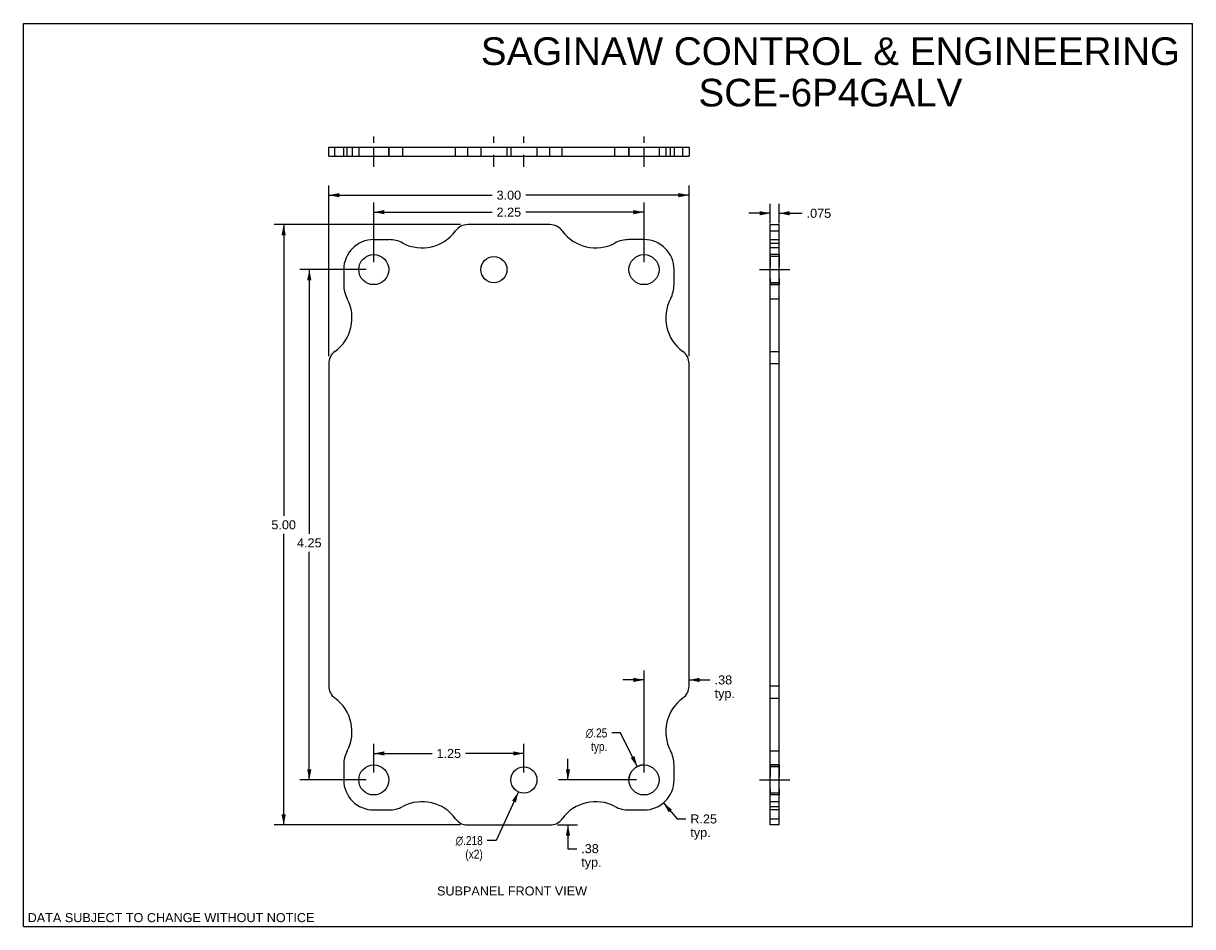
# Model space of a CAD drawing. Header units: inches. Extents: x 0 to 9.73, y 0 to 7.52.
import ezdxf

# ---------------------------------------------------------------- set-up
doc = ezdxf.new("R2010")
doc.units = ezdxf.units.IN
doc.header["$LTSCALE"] = 0.535398
doc.header["$MEASUREMENT"] = 0
doc.linetypes.add('DASHED', pattern=[0.2, 0.1, -0.1])
doc.linetypes.add('HIDDEN', pattern=[0.2, 0.1, -0.1])
doc.layers.get('0').update_dxf_attribs({"linetype": 'CONTINUOUS'})
for name, color, linetype in [('02___PRT_ALL_AXES', 7, 'CONTINUOUS'), ('DEFAULT_2', 8, 'HIDDEN'), ('DIMENSIONS', 7, 'CONTINUOUS')]:
    doc.layers.add(name, color=color, linetype=linetype)
doc.styles.get("Standard").update_dxf_attribs({"font": 'arial.ttf'})
doc.styles.add('TEXTSTYLE_1', font='gdt', dxfattribs={"width": 0.8})
doc.dimstyles.new('DIMSTYLE_1', dxfattribs={"dimtxt": 0.075221, "dimasz": 0.088496, "dimexe": 0.09, "dimexo": 0.07, "dimgap": 0.0425, "dimtad": 0, "dimtih": 1, "dimtoh": 1, "dimzin": 4, "dimdsep": 46, "dimtxsty": 'Standard', "dimblk": '_FILLED', "dimblk1": '_FILLED', "dimblk2": '_FILLED', "dimcen": 0.09, "dimazin": 1, "dimtfac": 1, "dimtofl": 0, "dimtmove": 0, "dimatfit": 3, "dimldrblk": '_FILLED', "dimfxl": 0, "dimtolj": 1, "dimtzin": 4, "dimarcsym": 0})
doc.dimstyles.new('DIMSTYLE_2', dxfattribs={"dimtxt": 0.075221, "dimasz": 0.088496, "dimexe": 0.09, "dimexo": 0.07, "dimgap": 0.09, "dimtad": 0, "dimtih": 1, "dimtoh": 1, "dimdec": 3, "dimzin": 4, "dimdsep": 46, "dimtxsty": 'Standard', "dimblk": '_FILLED', "dimblk1": '_FILLED', "dimblk2": '_FILLED', "dimcen": 0.09, "dimadec": 3, "dimazin": 1, "dimtfac": 1, "dimtofl": 0, "dimtmove": 0, "dimatfit": 1, "dimldrblk": '_FILLED', "dimfxl": 0, "dimtolj": 1, "dimtzin": 4, "dimarcsym": 0})
doc.dimstyles.new('DIMSTYLE_3', dxfattribs={"dimtxt": 0.075221, "dimasz": 0.088496, "dimexe": 0.09, "dimexo": 0.07, "dimgap": 0.09, "dimtad": 0, "dimtih": 1, "dimtoh": 1, "dimzin": 4, "dimdsep": 46, "dimtxsty": 'Standard', "dimblk": '_FILLED', "dimblk1": '_FILLED', "dimblk2": '_FILLED', "dimcen": 0.09, "dimazin": 1, "dimtfac": 1, "dimtofl": 0, "dimtmove": 0, "dimatfit": 1, "dimldrblk": '_FILLED', "dimfxl": 0, "dimtolj": 1, "dimtzin": 4, "dimarcsym": 0})
doc.dimstyles.new('DIMSTYLE_4', dxfattribs={"dimtxt": 0.075221, "dimasz": 0.088496, "dimexe": 0.09, "dimexo": 0.07, "dimgap": 0.09, "dimtad": 0, "dimtih": 1, "dimtoh": 1, "dimzin": 4, "dimdsep": 46, "dimtxsty": 'Standard', "dimblk": '_FILLED', "dimblk1": '_FILLED', "dimblk2": '_FILLED', "dimcen": 0.09, "dimazin": 1, "dimtfac": 1, "dimtofl": 0, "dimtmove": 0, "dimatfit": 3, "dimldrblk": '_FILLED', "dimfxl": 0, "dimtolj": 1, "dimtzin": 4, "dimarcsym": 0})
doc.dimstyles.new('DIMSTYLE_5', dxfattribs={"dimtxt": 0.075221, "dimasz": 0.088496, "dimexe": 0.09, "dimexo": 0.07, "dimgap": 0.0425, "dimtad": 0, "dimtih": 1, "dimtoh": 1, "dimdec": 3, "dimzin": 4, "dimdsep": 46, "dimtxsty": 'Standard', "dimblk": '_FILLED', "dimblk1": '_FILLED', "dimblk2": '_FILLED', "dimcen": 0.09, "dimadec": 3, "dimazin": 1, "dimtfac": 1, "dimtofl": 0, "dimtmove": 0, "dimatfit": 3, "dimldrblk": '_FILLED', "dimfxl": 0, "dimtolj": 1, "dimtzin": 4, "dimarcsym": 0})

# ---------------------------------------------------------------- blocks, each defined once
blk = doc.blocks.new('_FILLED')
at = {"color": 0, "linetype": 'ByBlock'}
blk.add_solid([(0, 0), (-1, 0.2), (-1, -0.2)], dxfattribs=at)
blk = doc.blocks.new('*D1')
at = {"layer": 'DIMENSIONS', "color": 2, "linetype": 'Continuous'}
for p, q in [((2.542, 4.7505), (2.542, 6.1712)), ((5.542, 4.7505), (5.542, 6.1712)), ((2.542, 6.0916), (3.9022, 6.0916)), ((5.542, 6.0916), (4.1818, 6.0916))]:
    blk.add_line(p, q, dxfattribs=at)
at = {"layer": 'DIMENSIONS', "color": 2, "linetype": 'Continuous', "xscale": 0.0884955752, "yscale": 0.0884955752, "zscale": 0.0884955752, "rotation": 180}
blk.add_blockref('_FILLED', (2.542, 6.0916), dxfattribs=at)
at = {"layer": 'DIMENSIONS', "color": 2, "linetype": 'Continuous', "xscale": 0.0884955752, "yscale": 0.0884955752, "zscale": 0.0884955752}
blk.add_blockref('_FILLED', (5.542, 6.0916), dxfattribs=at)
at = {"layer": 'DIMENSIONS', "color": 2, "linetype": 'Continuous', "insert": (4.042, 6.1292), "char_height": 0.07522, "width": 0.204412, "attachment_point": 2, "line_spacing_factor": 0.9}
blk.add_mtext('3.00', dxfattribs=at)
blk = doc.blocks.new('*D2')
at = {"layer": 'DIMENSIONS', "color": 2, "linetype": 'Continuous'}
for p, q in [((2.917, 5.5333), (2.917, 6.0298)), ((2.917, 5.9501), (3.9022, 5.9501)), ((5.167, 5.9501), (4.1818, 5.9501)), ((5.167, 5.5333), (5.167, 6.0298))]:
    blk.add_line(p, q, dxfattribs=at)
at = {"layer": 'DIMENSIONS', "color": 2, "linetype": 'Continuous', "xscale": 0.0884955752, "yscale": 0.0884955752, "zscale": 0.0884955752, "rotation": 180}
blk.add_blockref('_FILLED', (2.917, 5.9501), dxfattribs=at)
at = {"layer": 'DIMENSIONS', "color": 2, "linetype": 'Continuous', "xscale": 0.0884955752, "yscale": 0.0884955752, "zscale": 0.0884955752}
blk.add_blockref('_FILLED', (5.167, 5.9501), dxfattribs=at)
at = {"layer": 'DIMENSIONS', "color": 2, "linetype": 'Continuous', "insert": (4.042, 5.9877), "char_height": 0.07522, "width": 0.204412, "attachment_point": 2, "line_spacing_factor": 0.9}
blk.add_mtext('2.25', dxfattribs=at)
blk = doc.blocks.new('*D3')
at = {"layer": 'DIMENSIONS', "color": 2, "linetype": 'Continuous'}
for p, q in [((3.6379, 5.8463), (2.0874, 5.8463)), ((2.167, 5.8463), (2.167, 3.4216)), ((2.167, 0.8463), (2.167, 3.2711)), ((3.6379, 0.8463), (2.0874, 0.8463))]:
    blk.add_line(p, q, dxfattribs=at)
at = {"layer": 'DIMENSIONS', "color": 2, "linetype": 'Continuous', "xscale": 0.0884955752, "yscale": 0.0884955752, "zscale": 0.0884955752}
for p, rotation in [((2.167, 5.8463), 90), ((2.167, 0.8463), 270)]:
    blk.add_blockref('_FILLED', p, dxfattribs=dict(at, rotation=rotation))
at = {"layer": 'DIMENSIONS', "color": 2, "linetype": 'Continuous', "insert": (2.167, 3.384), "char_height": 0.07522, "width": 0.204412, "attachment_point": 2, "line_spacing_factor": 0.9}
blk.add_mtext('5.00', dxfattribs=at)
blk = doc.blocks.new('*D4')
at = {"layer": 'DIMENSIONS', "color": 2, "linetype": 'Continuous'}
for p, q in [((2.8551, 5.4713), (2.3006, 5.4713)), ((2.3803, 5.4713), (2.3803, 3.2713)), ((2.3803, 1.2213), (2.3803, 3.1208)), ((2.8551, 1.2213), (2.3006, 1.2213))]:
    blk.add_line(p, q, dxfattribs=at)
at = {"layer": 'DIMENSIONS', "color": 2, "linetype": 'Continuous', "xscale": 0.0884955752, "yscale": 0.0884955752, "zscale": 0.0884955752}
for p, rotation in [((2.3803, 5.4713), 90), ((2.3803, 1.2213), 270)]:
    blk.add_blockref('_FILLED', p, dxfattribs=dict(at, rotation=rotation))
at = {"layer": 'DIMENSIONS', "color": 2, "linetype": 'Continuous', "insert": (2.3803, 3.2337), "char_height": 0.07522, "width": 0.204412, "attachment_point": 2, "line_spacing_factor": 0.9}
blk.add_mtext('4.25', dxfattribs=at)
blk = doc.blocks.new('*D5')
at = {"layer": 'DIMENSIONS', "color": 2, "linetype": 'Continuous'}
for p, q in [((4.5339, 1.2213), (4.5339, 1.3983)), ((5.1051, 1.2213), (4.4543, 1.2213)), ((4.4462, 0.8463), (4.6136, 0.8463)), ((4.5339, 0.8463), (4.5339, 0.6492)), ((4.5339, 0.6492), (4.6069, 0.6492))]:
    blk.add_line(p, q, dxfattribs=at)
at = {"layer": 'DIMENSIONS', "color": 2, "linetype": 'Continuous', "xscale": 0.0884955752, "yscale": 0.0884955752, "zscale": 0.0884955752}
for p, rotation in [((4.5339, 1.2213), 270), ((4.5339, 0.8463), 90)]:
    blk.add_blockref('_FILLED', p, dxfattribs=dict(at, rotation=rotation))
at = {"layer": 'DIMENSIONS', "color": 2, "linetype": 'Continuous', "insert": (4.6445, 0.6868), "char_height": 0.07522, "width": 0.169178, "attachment_point": 1, "line_spacing_factor": 0.9}
blk.add_mtext('.38\\Ptyp.', dxfattribs=at)
blk = doc.blocks.new('*D6')
at = {"layer": 'DIMENSIONS', "color": 2, "linetype": 'Continuous'}
for p, q in [((5.167, 2.0544), (4.99, 2.0544)), ((5.167, 1.2833), (5.167, 2.1341)), ((5.542, 2.0544), (5.7174, 2.0544))]:
    blk.add_line(p, q, dxfattribs=at)
at = {"layer": 'DIMENSIONS', "color": 2, "linetype": 'Continuous', "xscale": 0.0884955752, "yscale": 0.0884955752, "zscale": 0.0884955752}
blk.add_blockref('_FILLED', (5.167, 2.0544), dxfattribs=at)
at = {"layer": 'DIMENSIONS', "color": 2, "linetype": 'Continuous', "xscale": 0.0884955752, "yscale": 0.0884955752, "zscale": 0.0884955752, "rotation": 180}
blk.add_blockref('_FILLED', (5.542, 2.0544), dxfattribs=at)
at = {"layer": 'DIMENSIONS', "color": 2, "linetype": 'Continuous', "insert": (5.7551, 2.0921), "char_height": 0.07522, "width": 0.169178, "attachment_point": 1, "line_spacing_factor": 0.9}
blk.add_mtext('.38\\Ptyp.', dxfattribs=at)
blk = doc.blocks.new('*D7')
at = {"layer": 'DIMENSIONS', "color": 2, "linetype": 'Continuous'}
for p, q in [((4.1215, 1.1223), (3.9351, 0.7162)), ((3.9351, 0.7162), (3.8621, 0.7162))]:
    blk.add_line(p, q, dxfattribs=at)
at = {"layer": 'DIMENSIONS', "color": 2, "linetype": 'Continuous', "xscale": 0.0884955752, "yscale": 0.0884955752, "zscale": 0.0884955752, "rotation": 65.3429229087}
blk.add_blockref('_FILLED', (4.1215, 1.1223), dxfattribs=at)
at = {"layer": 'DIMENSIONS', "color": 2, "linetype": 'Continuous', "insert": (3.8245, 0.7538), "char_height": 0.075221, "width": 0.304707, "attachment_point": 3, "line_spacing_factor": 0.9, "style": 'TEXTSTYLE_1'}
blk.add_mtext('{\\fgdt;n}\\fArial;.218\\P(x2)', dxfattribs=at)
blk = doc.blocks.new('*D8')
at = {"layer": 'DIMENSIONS', "color": 2, "linetype": 'Continuous'}
for p, q in [((4.972, 1.6128), (4.899, 1.6128)), ((5.1113, 1.3332), (4.972, 1.6128))]:
    blk.add_line(p, q, dxfattribs=at)
at = {"layer": 'DIMENSIONS', "color": 2, "linetype": 'Continuous', "xscale": 0.0884955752, "yscale": 0.0884955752, "zscale": 0.0884955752, "rotation": 296.4788771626}
blk.add_blockref('_FILLED', (5.1113, 1.3332), dxfattribs=at)
at = {"layer": 'DIMENSIONS', "color": 2, "linetype": 'Continuous', "insert": (4.8614, 1.6504), "char_height": 0.075221, "width": 0.246263, "attachment_point": 3, "line_spacing_factor": 0.9, "style": 'TEXTSTYLE_1'}
blk.add_mtext('{\\fgdt;n}\\fArial;.25\\Ptyp.', dxfattribs=at)
blk = doc.blocks.new('*D9')
at = {"layer": 'DIMENSIONS', "color": 2, "linetype": 'Continuous'}
for p, q in [((5.3286, 1.0306), (5.4422, 0.8966)), ((5.4422, 0.8966), (5.5152, 0.8966))]:
    blk.add_line(p, q, dxfattribs=at)
at = {"layer": 'DIMENSIONS', "color": 2, "linetype": 'Continuous', "xscale": 0.0884955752, "yscale": 0.0884955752, "zscale": 0.0884955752, "rotation": 130.2796654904}
blk.add_blockref('_FILLED', (5.3286, 1.0306), dxfattribs=at)
at = {"layer": 'DIMENSIONS', "color": 2, "linetype": 'Continuous', "insert": (5.5528, 0.9342), "char_height": 0.07522, "width": 0.221749, "attachment_point": 1, "line_spacing_factor": 0.9}
blk.add_mtext('R.25\\Ptyp.', dxfattribs=at)
blk = doc.blocks.new('*D10')
at = {"layer": 'DIMENSIONS', "color": 2, "linetype": 'Continuous'}
for p, q in [((6.2174, 5.9405), (6.0404, 5.9405)), ((6.2174, 5.8566), (6.2174, 6.0201)), ((6.2924, 5.8566), (6.2924, 6.0201)), ((6.2924, 5.9405), (6.4833, 5.9405))]:
    blk.add_line(p, q, dxfattribs=at)
at = {"layer": 'DIMENSIONS', "color": 2, "linetype": 'Continuous', "xscale": 0.0884955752, "yscale": 0.0884955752, "zscale": 0.0884955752}
blk.add_blockref('_FILLED', (6.2174, 5.9405), dxfattribs=at)
at = {"layer": 'DIMENSIONS', "color": 2, "linetype": 'Continuous', "xscale": 0.0884955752, "yscale": 0.0884955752, "zscale": 0.0884955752, "rotation": 180}
blk.add_blockref('_FILLED', (6.2924, 5.9405), dxfattribs=at)
at = {"layer": 'DIMENSIONS', "color": 2, "linetype": 'Continuous', "insert": (6.5209, 5.9781), "char_height": 0.07522, "width": 0.204412, "attachment_point": 1, "line_spacing_factor": 0.9}
blk.add_mtext('.075', dxfattribs=at)
blk = doc.blocks.new('*D11')
at = {"layer": 'DIMENSIONS', "color": 2, "linetype": 'Continuous'}
for p, q in [((2.917, 1.2833), (2.917, 1.5218)), ((4.167, 1.2833), (4.167, 1.5218)), ((2.917, 1.4421), (3.4022, 1.4421)), ((4.167, 1.4421), (3.6818, 1.4421))]:
    blk.add_line(p, q, dxfattribs=at)
at = {"layer": 'DIMENSIONS', "color": 2, "linetype": 'Continuous', "xscale": 0.0884955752, "yscale": 0.0884955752, "zscale": 0.0884955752, "rotation": 180}
blk.add_blockref('_FILLED', (2.917, 1.4421), dxfattribs=at)
at = {"layer": 'DIMENSIONS', "color": 2, "linetype": 'Continuous', "xscale": 0.0884955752, "yscale": 0.0884955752, "zscale": 0.0884955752}
blk.add_blockref('_FILLED', (4.167, 1.4421), dxfattribs=at)
at = {"layer": 'DIMENSIONS', "color": 2, "linetype": 'Continuous', "insert": (3.542, 1.4797), "char_height": 0.07522, "width": 0.204412, "attachment_point": 2, "line_spacing_factor": 0.9}
blk.add_mtext('1.25', dxfattribs=at)

msp = doc.modelspace()

# ---------------------------------------------------------------- linework, layer by layer
at = {"color": 7, "linetype": 'Continuous'}
for p, q in [((0, 0), (0, 7.5221)), ((0, 7.5221), (9.7345, 7.5221)), ((9.7345, 0), (9.7345, 7.5221)), ((2.542, 6.417), (2.542, 6.492)), ((2.542, 6.492), (5.542, 6.492)), ((2.5937, 6.417), (2.5937, 6.492)), ((2.667, 6.417), (2.667, 6.492)), ((2.917, 6.417), (2.917, 6.492)), ((3.042, 6.417), (3.042, 6.492)), ((3.159, 6.417), (3.159, 6.492)), ((3.5985, 6.417), (3.5985, 6.492)), ((3.6998, 6.417), (3.6998, 6.492)), ((4.3842, 6.417), (4.3842, 6.492)), ((4.4855, 6.417), (4.4855, 6.492)), ((4.9251, 6.417), (4.9251, 6.492)), ((5.042, 6.417), (5.042, 6.492)), ((5.167, 6.417), (5.167, 6.492)), ((5.417, 6.492), (5.417, 6.417)), ((5.4903, 6.417), (5.4903, 6.492)), ((5.542, 6.492), (5.542, 6.417)), ((6.2174, 5.8463), (6.2924, 5.8463)), ((6.2924, 0.8463), (6.2924, 5.8463)), ((6.2174, 5.7946), (6.2924, 5.7946)), ((6.2174, 5.7213), (6.2924, 5.7213)), ((6.2174, 5.4713), (6.2924, 5.4713)), ((6.2174, 5.3463), (6.2924, 5.3463)), ((6.2174, 5.2294), (6.2924, 5.2294)), ((6.2174, 4.7898), (6.2924, 4.7898)), ((6.2174, 4.6886), (6.2924, 4.6886)), ((6.2174, 2.0041), (6.2924, 2.0041)), ((6.2174, 1.9029), (6.2924, 1.9029)), ((6.2174, 1.4633), (6.2924, 1.4633)), ((6.2174, 1.3463), (6.2924, 1.3463)), ((6.2174, 1.2213), (6.2924, 1.2213)), ((6.2924, 0.9713), (6.2174, 0.9713)), ((6.2174, 0.8981), (6.2924, 0.8981)), ((6.2924, 0.8463), (6.2174, 0.8463)), ((0, 0), (9.7345, 0))]:
    msp.add_line(p, q, dxfattribs=at)
at = {"color": 3, "linetype": 'Continuous'}
for p, q in [((2.542, 6.417), (5.542, 6.417)), ((4.3842, 5.8463), (3.6998, 5.8463)), ((6.2174, 0.8463), (6.2174, 5.8463)), ((2.917, 5.7213), (3.042, 5.7213)), ((5.167, 5.7213), (5.042, 5.7213)), ((2.667, 5.4713), (2.667, 5.3463)), ((5.417, 5.3463), (5.417, 5.4713)), ((2.542, 4.6886), (2.542, 2.0041)), ((5.542, 2.0041), (5.542, 4.6886)), ((2.667, 1.3463), (2.667, 1.2213)), ((5.417, 1.2213), (5.417, 1.3463)), ((2.917, 0.9713), (3.042, 0.9713)), ((5.042, 0.9713), (5.167, 0.9713)), ((3.6998, 0.8463), (4.3842, 0.8463))]:
    msp.add_line(p, q, dxfattribs=at)
for centre, radius, start, end in [((3.6998, 5.7213), 0.125, 90, 144.1013), ((4.3842, 5.7213), 0.125, 35.8987, 90), ((3.3199, 5.9963), 0.344, 242.10891, 324.1013), ((4.7641, 5.9963), 0.344, 215.8987, 297.89109), ((2.917, 5.4713), 0.25, 90, 180), ((3.042, 5.4713), 0.25, 62.10891, 90), ((5.042, 5.4713), 0.25, 90, 117.89109), ((5.167, 5.4713), 0.25, 0, 90), ((2.917, 5.3463), 0.25, 180, 207.89109), ((5.167, 5.3463), 0.25, 332.10891, 360), ((2.392, 5.0685), 0.344, 305.8987, 27.89109), ((5.692, 5.0685), 0.344, 152.10891, 234.1013), ((2.667, 4.6886), 0.125, 125.8987, 180), ((5.417, 4.6886), 0.125, 0, 54.1013), ((2.667, 2.0041), 0.125, 180, 234.1013), ((5.417, 2.0041), 0.125, 305.8987, 360), ((2.392, 1.6242), 0.344, 332.10891, 54.1013), ((5.692, 1.6242), 0.344, 125.8987, 207.89109), ((2.917, 1.3463), 0.25, 152.10891, 180), ((5.167, 1.3463), 0.25, 0, 27.89109), ((2.917, 1.2213), 0.25, 180, 270), ((5.167, 1.2213), 0.25, 270, 360), ((3.042, 1.2213), 0.25, 270, 297.89109), ((3.3199, 0.6963), 0.344, 35.8987, 117.89109), ((4.7641, 0.6963), 0.344, 62.10891, 144.1013), ((5.042, 1.2213), 0.25, 242.10891, 270), ((3.6998, 0.9713), 0.125, 215.8987, 270), ((4.3842, 0.9713), 0.125, 270, 324.1013)]:
    msp.add_arc(centre, radius, start, end, dxfattribs=at)
at = {"layer": '02___PRT_ALL_AXES', "color": 2, "linetype": 'DASHED'}
for p, q in [((2.917, 6.3285), (2.917, 6.5805)), ((3.917, 6.3285), (3.917, 6.5805)), ((4.167, 6.3285), (4.167, 6.5805)), ((5.167, 6.3285), (5.167, 6.5805)), ((6.1289, 5.4713), (6.2174, 5.4713)), ((6.2924, 5.4713), (6.3809, 5.4713)), ((6.1289, 1.2213), (6.2174, 1.2213)), ((6.2924, 1.2213), (6.3809, 1.2213))]:
    msp.add_line(p, q, dxfattribs=at)
at = {"layer": '02___PRT_ALL_AXES', "color": 8, "linetype": 'HIDDEN'}
for p, q in [((2.792, 6.492), (2.792, 6.417)), ((2.792, 6.492), (3.042, 6.492)), ((3.042, 6.492), (3.042, 6.417)), ((3.808, 6.492), (3.808, 6.417)), ((3.808, 6.492), (4.026, 6.492)), ((4.026, 6.492), (4.026, 6.417)), ((4.058, 6.492), (4.058, 6.417)), ((4.058, 6.492), (4.276, 6.492)), ((4.276, 6.492), (4.276, 6.417)), ((5.042, 6.492), (5.292, 6.492)), ((5.042, 6.492), (5.042, 6.417)), ((5.292, 6.492), (5.292, 6.417)), ((2.792, 6.417), (3.042, 6.417)), ((3.808, 6.417), (4.026, 6.417)), ((4.058, 6.417), (4.276, 6.417)), ((5.042, 6.417), (5.292, 6.417)), ((6.2174, 5.5963), (6.2174, 5.3463)), ((6.2924, 5.5963), (6.2174, 5.5963)), ((6.2924, 5.5803), (6.2174, 5.5803)), ((6.2924, 5.5963), (6.2924, 5.3463)), ((6.2174, 5.4713), (6.2924, 5.4713)), ((6.2924, 5.3623), (6.2174, 5.3623)), ((6.2924, 5.3463), (6.2174, 5.3463)), ((6.2924, 1.3463), (6.2174, 1.3463)), ((6.2174, 1.3463), (6.2174, 1.0963)), ((6.2924, 1.3303), (6.2174, 1.3303)), ((6.2924, 1.3463), (6.2924, 1.0963)), ((6.2174, 1.2213), (6.2924, 1.2213)), ((6.2924, 1.1123), (6.2174, 1.1123)), ((6.2924, 1.0963), (6.2174, 1.0963))]:
    msp.add_line(p, q, dxfattribs=at)
at = {"layer": '02___PRT_ALL_AXES', "color": 3, "linetype": 'Continuous'}
for centre, radius in [((2.917, 5.4713), 0.125), ((3.917, 5.4713), 0.109), ((5.167, 5.4713), 0.125), ((2.917, 1.2213), 0.125), ((4.167, 1.2213), 0.109), ((5.167, 1.2213), 0.125)]:
    msp.add_circle(centre, radius, dxfattribs=at)
at = {"layer": 'DEFAULT_2', "color": 8, "linetype": 'HIDDEN'}
for p, q in [((2.6961, 6.417), (2.6961, 6.492)), ((2.736, 6.492), (2.736, 6.417)), ((5.348, 6.492), (5.348, 6.417)), ((5.388, 6.417), (5.388, 6.492)), ((6.2174, 5.6923), (6.2924, 5.6923)), ((6.2924, 5.6523), (6.2174, 5.6523)), ((6.2924, 1.0403), (6.2174, 1.0403)), ((6.2174, 1.0004), (6.2924, 1.0004))]:
    msp.add_line(p, q, dxfattribs=at)
at = {"layer": 'DIMENSIONS', "color": 2, "linetype": 'Continuous'}
msp.add_arc((5.167, 1.2213), 0.125, 90.117, 180, dxfattribs=at)

# ---------------------------------------------------------------- texts
at = {"layer": 'DIMENSIONS', "color": 2, "linetype": 'Continuous', "attachment_point": 2, "line_spacing_factor": 0.9}
for s, insert, char_height, width in [('SAGINAW CONTROL & ENGINEERING\\PSCE-6P4GALV', (6.7191, 7.4057), 0.230088, 5.811231), ('SUBPANEL FRONT VIEW', (4.0684, 0.3347), 0.075221, 1.246883), ('DATA SUBJECT TO CHANGE WITHOUT NOTICE', (1.2295, 0.1125), 0.075221, 2.383031)]:
    msp.add_mtext(s, dxfattribs=dict(at, insert=insert, char_height=char_height, width=width))

# ---------------------------------------------------------------- dimensions: what is measured, and where the dimension line sits
at = {"layer": 'DIMENSIONS', "color": 2, "linetype": 'Continuous'}
for base, p1, p2, angle, picture, middle in [((2.542, 6.0916), (5.542, 4.6805), (2.542, 4.6805), 180, '*D1', (4.0419, 6.0912)), ((2.917, 5.9501), (5.167, 5.4633), (2.917, 5.4633), 180, '*D2', (4.0414, 5.9497)), ((2.167, 0.8463), (3.7079, 5.8463), (3.7079, 0.8463), 270, '*D3', (2.1668, 3.3459)), ((2.3803, 5.4713), (2.9251, 1.2213), (2.9251, 5.4713), 90, '*D4', (2.3786, 3.1956))]:
    dim = msp.add_linear_dim(base=base, p1=p1, p2=p2, angle=angle, dimstyle='DIMSTYLE_1', dxfattribs=at)
    dim.commit()
    dim.dimension.update_dxf_attribs({"geometry": picture, "text_midpoint": middle, "dimtype": 160})
for base, p1, p2, dimstyle, picture, middle in [((6.2924, 5.9405), (6.2174, 5.7866), (6.2924, 5.7866), 'DIMSTYLE_5', '*D10', (6.6256, 5.94)), ((4.167, 1.4421), (2.917, 1.2133), (4.167, 1.2133), 'DIMSTYLE_1', '*D11', (3.5456, 1.4417))]:
    dim = msp.add_linear_dim(base=base, p1=p1, p2=p2, dimstyle=dimstyle, dxfattribs=at)
    dim.commit()
    dim.dimension.update_dxf_attribs({"geometry": picture, "text_midpoint": middle, "dimtype": 160})
for base, p1, p2, angle, picture, middle in [((5.1670177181, 2.054445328), (5.5420177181, 2.0041304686), (5.1670177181, 1.2132929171), 180, '*D6', (5.8396465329, 1.9980293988)), ((4.5339299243, 1.2213460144), (4.3761801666, 0.8463460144), (5.1750708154, 1.2213460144), 90, '*D5', (4.7291383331, 0.5927717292))]:
    dim = msp.add_linear_dim(base=base, p1=p1, p2=p2, angle=angle, text='<>\\Ptyp.', dimstyle='DIMSTYLE_1', dxfattribs=at)
    dim.commit()
    dim.dimension.update_dxf_attribs({"geometry": picture, "text_midpoint": middle, "dimtype": 160})
for p1, p2, text, dimstyle, picture, middle in [((5.1113, 1.3332), (5.2228, 1.1095), '%%c<>\\Ptyp.', 'DIMSTYLE_3', '*D8', (4.7383, 1.5564)), ((4.1215, 1.1223), (4.2125, 1.3204), '%%c<>\\P(x2)', 'DIMSTYLE_2', '*D7', (3.6721, 0.6597))]:
    dim = msp.add_diameter_dim_2p(p1=p1, p2=p2, text=text, dimstyle=dimstyle, override={"dimpost": '<>'}, dxfattribs=at)
    dim.commit()
    dim.dimension.update_dxf_attribs({"geometry": picture, "text_midpoint": middle, "dimtype": 163})
dim = msp.add_radius_dim(center=(5.167, 1.2213), mpoint=(5.3286, 1.0306), text='R<>\\Ptyp.', dimstyle='DIMSTYLE_4', override={"dimpost": '<>'}, dxfattribs=at)
dim.commit()
dim.dimension.update_dxf_attribs({"geometry": '*D9', "text_midpoint": (5.6637, 0.8402), "dimtype": 164})

doc.saveas('drawing.dxf')
